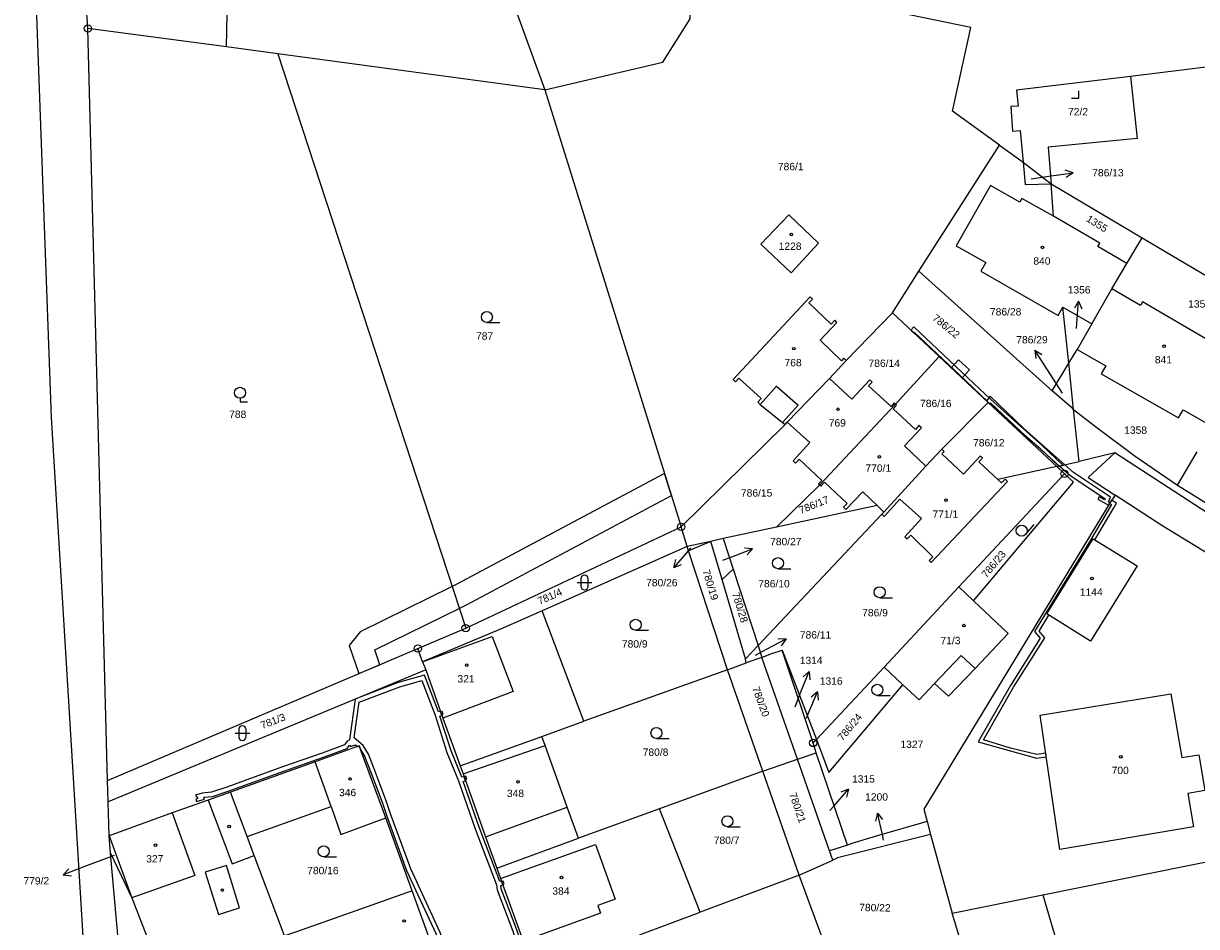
# Model space of a CAD drawing. Header units: metres. Extents: x -747283 to -746243, y -1022515 to -1021544.
# Tile 12 of 43: x -747176 to -747016, y -1021811 to -1021688. Entities that reach past the tile are written whole.
import ezdxf
from ezdxf.enums import TextEntityAlignment as Align

# ---------------------------------------------------------------- set-up
doc = ezdxf.new("R2010")
doc.units = ezdxf.units.M
doc.header["$MEASUREMENT"] = 0
for name, color, linetype in [('1', 251, 'CONTINUOUS'), ('1029', 251, 'CONTINUOUS'), ('105', 251, 'CONTINUOUS'), ('18', 251, 'CONTINUOUS'), ('21800', 251, 'CONTINUOUS'), ('21900', 251, 'CONTINUOUS'), ('21999', 251, 'CONTINUOUS'), ('23700', 251, 'CONTINUOUS'), ('304', 251, 'CONTINUOUS'), ('305', 251, 'CONTINUOUS'), ('316', 251, 'CONTINUOUS'), ('319', 251, 'CONTINUOUS'), ('402', 251, 'CONTINUOUS'), ('404', 251, 'CONTINUOUS')]:
    doc.layers.add(name, color=color, linetype=linetype)
doc.styles.add('Arial', font='arial.ttf', dxfattribs={"height": 1})

# ---------------------------------------------------------------- blocks, each defined once
blk = doc.blocks.new('4_02$0')
at = {"layer": '404', "linetype": 'Continuous'}
blk.add_circle((-0.01, 0), 0.175, dxfattribs=at)
blk = doc.blocks.new('1029$2')
at = {"layer": '1029', "color": 0, "linetype": 'Continuous'}
for p, q in [((0, 3), (-0.5, 2)), ((0, 0), (0, 3)), ((0, 3), (0.5, 2))]:
    blk.add_line(p, q, dxfattribs=at)
blk = doc.blocks.new('3_19$7')
at = {"layer": '319', "linetype": 'Continuous'}
for p, q in [((-1, 0), (0, 0)), ((0, 0), (0, 1))]:
    blk.add_line(p, q, dxfattribs=at)
blk = doc.blocks.new('3_04$4')
at = {"layer": '304', "linetype": 'Continuous'}
blk.add_line((0.01, 0), (1.76, 0), dxfattribs=at)
blk.add_circle((0.01, 0.75), 0.75, dxfattribs=at)
blk = doc.blocks.new('3_05$8')
at = {"layer": '305', "linetype": 'Continuous'}
for p, q in [((0, 0.5), (0, 0)), ((0, 0), (1, 0))]:
    blk.add_line(p, q, dxfattribs=at)
blk.add_circle((0, 1.25), 0.75, dxfattribs=at)
blk = doc.blocks.new('3_16$6')
at = {"layer": '316', "linetype": 'Continuous'}
for p, q in [((-1, 1), (1, 1)), ((-0.5, 1.5), (-0.5, 0.5)), ((0.5, 0.5), (0.5, 1.5))]:
    blk.add_line(p, q, dxfattribs=at)
for centre, start, end in [((0, 1.5), 0, 180), ((0, 0.5), 180, 359.9879)]:
    blk.add_arc(centre, 0.5, start, end, dxfattribs=at)
blk = doc.blocks.new('$18')
at = {"layer": '1', "linetype": 'Continuous'}
for points in [[(11.86, 13.77), (8.65, 22.82), (6.5, 29.27), (4.39, 34.85), (4.36, 35.24), (4.61, 35.35), (4.58, 35.44), (4.46, 35.79), (4.41, 35.92), (4.21, 35.83), (1.41, 43.2), (-0.77, 49.43), (-0.47, 49.51), (-0.52, 49.64), (-0.66, 50.05), (-0.97, 50), (-2.42, 53.59), (-3.94, 58.34), (-3.67, 58.41), (-3.71, 58.52), (-3.83, 58.86), (-3.88, 58.98), (-4.13, 58.91), (-4.94, 61.05), (-6.06, 63.91), (-9.6, 62.89), (-14.56, 61.01), (-15.46, 60.64), (-16.23, 55.1), (-16.57, 54.92), (-16.93, 54.44), (-19.95, 53.29), (-25.36, 51.41), (-32.92, 48.66), (-34.98, 47.97), (-36.29, 47.86), (-37.16, 47.56), (-36.88, 47.12), (-37.12, 47.04), (-37.02, 46.69), (-35.93, 47.04), (-36.02, 47.28), (-34.87, 47.37), (-32.73, 48.1), (-25.16, 50.85), (-19.75, 52.73), (-16.55, 53.94), (-16.23, 54.39), (-16.09, 54.18), (-15.44, 54.4), (-15.16, 54.19), (-14.93, 54.27), (-14.76, 53.79), (-14.18, 52.88), (-13.31, 50.55), (-11.81, 46.61), (-11.22, 44.84), (-8.47, 37.33), (-4.46, 28.65), (-3.6, 26.06), (-1.64, 18.54), (0.41, 12.54), (1.29, 10.42), (1.07, 10.32), (1.1, 10.23), (1.25, 9.83), (1.26, 9.76), (1.5, 9.85), (2.56, 6.33), (5.17, -0.75), (5.61, -2.18), (5.75, -2.55), (7.89, -7.84), (8.04, -8.81), (10.72, -15.73), (12.54, -20.89), (12.49, -21.09), (12.38, -21.17), (12.4, -21.24), (12.54, -21.63), (12.59, -21.75), (12.7, -21.68), (13.19, -22.32), (14.56, -27.15), (15.34, -29.32), (17.75, -35.53), (19.73, -40), (19.29, -40.21), (19.32, -40.3), (19.47, -40.7), (19.5, -40.77), (19.98, -40.55), (21.32, -43.7), (23.43, -49.7), (23.1, -52.29), (23.12, -52.41), (24.27, -56.63), (24.79, -58.53), (25.25, -60.31), (20.21, -61.9), (18.72, -62.47), (17.96, -62.75), (17.48, -63.4), (17.56, -63.59), (17.66, -63.91), (18.3, -63.71), (19.83, -63.16), (19.66, -62.73), (20.43, -62.46), (25.7, -60.8), (29.47, -59.79), (36.69, -57.6), (37.16, -57.11), (36.38, -54.18), (35.27, -50.11), (34.52, -47.27), (33.73, -46.08), (32.98, -43.67), (31.23, -39.4), (29.45, -34.06), (27.98, -29.94), (28.16, -29.89), (27.95, -29.33), (27.75, -29.37), (26.71, -27.11), (26.23, -26.91), (24, -20.98), (23.81, -19.22), (22.52, -15.23), (22.84, -15.15), (22.81, -15.05), (22.66, -14.65), (22.64, -14.58), (22.33, -14.66), (21.18, -11.62), (18.98, -5.21), (17.14, -0.24), (17.44, -0.13), (17.39, -0.01), (17.27, 0.3), (17.23, 0.44), (16.93, 0.32), (14.33, 6.98), (12.07, 13.21), (12.58, 13.39), (12.44, 13.79), (12.38, 13.95), (11.86, 13.77)], [(11.39, 13.29), (13.77, 6.76), (16.48, -0.17), (18.41, -5.41), (20.61, -11.82), (21.86, -15.12), (23.23, -19.34), (23.43, -21.12), (25.77, -27.37), (26.27, -27.57), (27.31, -29.83), (28.89, -34.26), (30.68, -39.6), (32.42, -43.87), (33.19, -46.34), (33.96, -47.51), (34.69, -50.22), (35.8, -54.3), (36.51, -56.93), (36.37, -57.08), (29.31, -59.21), (25.83, -60.14), (25.36, -58.37), (24.86, -56.51), (23.73, -52.3), (24.05, -49.64), (21.88, -43.48), (20.41, -40.03), (18.31, -35.29), (15.29, -27.54), (13.73, -22.04), (13.09, -21.2), (13.16, -20.87), (11.28, -15.53), (8.62, -8.65), (8.48, -7.68), (6.24, -2.2), (5.74, -0.55), (3.12, 6.53), (1.97, 10.36), (0.98, 12.76), (-1.05, 18.72), (-3.02, 26.22), (-3.9, 28.87), (-7.91, 37.55), (-10.66, 45.04), (-11.26, 46.81), (-12.76, 50.77), (-13.64, 53.14), (-14.38, 54.33), (-15.59, 55.37), (-14.9, 60.24), (-9.41, 62.33), (-6.42, 63.19), (-5.5, 60.83), (-4.61, 58.45), (-2.98, 53.39), (-1.43, 49.53), (0.85, 43), (3.75, 35.36), (3.82, 34.71), (5.95, 29.07), (8.1, 22.62), (11.39, 13.29)]]:
    blk.add_lwpolyline(points, close=True, dxfattribs=at)
blk = doc.blocks.new('1_05$21')
at = {"layer": '105', "linetype": 'Continuous'}
for radius in [0.5, 0.0303]:
    blk.add_circle((0, 0), radius, dxfattribs=at)

msp = doc.modelspace()

# ---------------------------------------------------------------- linework, layer by layer
at = {"layer": '1029'}
for p, q in [((-747038.72, -1021709.16), (-747035.99, -1021708.76)), ((-747032.54, -1021729.5), (-747032.49, -1021728.78)), ((-747034.45, -1021738.31), (-747036.58, -1021734.99)), ((-747084.99, -1021759.35), (-747085.35, -1021759.77)), ((-747080.65, -1021761.04), (-747079.4, -1021760.57)), ((-747076.22, -1021773.96), (-747074.7, -1021773.16)), ((-747070.83, -1021781), (-747070.02, -1021778.96)), ((-747069.29, -1021782.54), (-747068.94, -1021781.72)), ((-747066.09, -1021795.1), (-747065.52, -1021794.44)), ((-747058.78, -1021799.11), (-747058.95, -1021798.36)), ((-747163.4, -1021801.22), (-747167.52, -1021802.77))]:
    msp.add_line(p, q, dxfattribs=at)
at = {"layer": '21800'}
for p, q in [((-747171.92, -1021741.62), (-747175.38, -1021647.9)), ((-747075.57, -1021739.85), (-747073.34, -1021737.35)), ((-747073.34, -1021737.35), (-747070.4, -1021739.95)), ((-747070.4, -1021739.95), (-747072.51, -1021742.3)), ((-747164.04, -1021871.22), (-747171.92, -1021741.62)), ((-747121.46, -1021774.84), (-747112, -1021771.42)), ((-747112, -1021771.42), (-747109.16, -1021778.89)), ((-747051.87, -1021777.83), (-747048.25, -1021774)), ((-747048.25, -1021774), (-747046.33, -1021775.78)), ((-747109.16, -1021778.89), (-747118.71, -1021782.53)), ((-747115.97, -1021790.12), (-747104.8, -1021786.24)), ((-747133.91, -1021794.54), (-747136.06, -1021788.47)), ((-747150.61, -1021793.7), (-747147.35, -1021802.34)), ((-747155.53, -1021795.4), (-747152.44, -1021803.92)), ((-747112.9, -1021798.67), (-747101.8, -1021794.62)), ((-747110.88, -1021804.32), (-747097.97, -1021799.73)), ((-747097.97, -1021799.73), (-747095.29, -1021807.16)), ((-747147.35, -1021802.34), (-747144.35, -1021801.22)), ((-747148.13, -1021802.58), (-747151.02, -1021803.48)), ((-747151.02, -1021803.48), (-747149.24, -1021809.22)), ((-747146.35, -1021808.32), (-747148.13, -1021802.58)), ((-747152.44, -1021803.92), (-747161, -1021806.98)), ((-747149.24, -1021809.22), (-747146.35, -1021808.32)), ((-747095.29, -1021807.16), (-747097.64, -1021808.01)), ((-747097.64, -1021808.01), (-747097.27, -1021809.05)), ((-747097.27, -1021809.05), (-747107.8, -1021812.85))]:
    msp.add_line(p, q, dxfattribs=at)
at = {"layer": '21900'}
for p, q in [((-747166.97, -1021688.7), (-747168.71, -1021661.63)), ((-747148.13, -1021691.18), (-747147.64, -1021662.48)), ((-747111.41, -1021678.99), (-747104.84, -1021697.05)), ((-747148.13, -1021691.18), (-747166.97, -1021688.7)), ((-747164.29, -1021791.01), (-747166.97, -1021688.7)), ((-747141.15, -1021692.13), (-747148.13, -1021691.18)), ((-747104.84, -1021697.05), (-747141.15, -1021692.13)), ((-747141.15, -1021692.13), (-747115.61, -1021770.28)), ((-747104.84, -1021697.05), (-747086.32, -1021756.49)), ((-747053.98, -1021721.73), (-747043.03, -1021704.58)), ((-747043.03, -1021704.58), (-747039.82, -1021706.89)), ((-747039.82, -1021706.89), (-747036.01, -1021709.83)), ((-747036.01, -1021709.83), (-747023.64, -1021717.16)), ((-747035.68, -1021714.23), (-747036.01, -1021709.83)), ((-747025.72, -1021720.67), (-747023.64, -1021717.16)), ((-747023.64, -1021717.16), (-747005.55, -1021727.89)), ((-747027.74, -1021724.12), (-747025.72, -1021720.67)), ((-747057.59, -1021727.38), (-747053.98, -1021721.73)), ((-747035.88, -1021738), (-747053.98, -1021721.73)), ((-747030.48, -1021728.87), (-747027.74, -1021724.12)), ((-747034.4, -1021726.63), (-747030.48, -1021728.87)), ((-747033.61, -1021734.23), (-747034.4, -1021726.63)), ((-747063.86, -1021733.88), (-747057.59, -1021727.38)), ((-747057.59, -1021727.38), (-747051.23, -1021733.31)), ((-747030.48, -1021728.87), (-747032.47, -1021732.35)), ((-747051.23, -1021733.31), (-747057.18, -1021739.79)), ((-747051.23, -1021733.31), (-747044.58, -1021739.56)), ((-747033.61, -1021734.23), (-747032.47, -1021732.35)), ((-747066.12, -1021736.33), (-747063.86, -1021733.88)), ((-747035.88, -1021738), (-747033.61, -1021734.23)), ((-747032.95, -1021740.52), (-747033.61, -1021734.23)), ((-747071.88, -1021742.26), (-747066.12, -1021736.33)), ((-747033.2, -1021740.32), (-747035.88, -1021738)), ((-747067.47, -1021750.8), (-747057.18, -1021739.79)), ((-747044.58, -1021739.56), (-747050.87, -1021745.95)), ((-747035.21, -1021748.31), (-747044.58, -1021739.56)), ((-747032.95, -1021740.52), (-747033.2, -1021740.32)), ((-747032.21, -1021747.59), (-747032.95, -1021740.52)), ((-747032.95, -1021740.52), (-747029.99, -1021742.86)), ((-747086.32, -1021756.49), (-747072.18, -1021742.59)), ((-747072.18, -1021742.59), (-747071.88, -1021742.26)), ((-747050.87, -1021745.95), (-747053.03, -1021748.24)), ((-747027.34, -1021746.41), (-747032.21, -1021747.59)), ((-747018.82, -1021750.81), (-747016.16, -1021746.28)), ((-747035.21, -1021748.31), (-747032.21, -1021747.59)), ((-747058.75, -1021754.48), (-747053.03, -1021748.24)), ((-747048.56, -1021764.68), (-747034.18, -1021749.28)), ((-747035.21, -1021748.31), (-747043.24, -1021750.04)), ((-747034.18, -1021749.28), (-747035.21, -1021748.31)), ((-747067.47, -1021750.8), (-747073.35, -1021756.54)), ((-747059.68, -1021753.59), (-747073.35, -1021756.54)), ((-747059.68, -1021753.59), (-747058.75, -1021754.48)), ((-747059.04, -1021754.79), (-747075.85, -1021772.64)), ((-747058.75, -1021754.48), (-747059.04, -1021754.79)), ((-747115.61, -1021770.28), (-747086.32, -1021756.49)), ((-747085.51, -1021759.16), (-747086.32, -1021756.49)), ((-747073.35, -1021756.54), (-747080.61, -1021758.1)), ((-747085.51, -1021759.16), (-747105.2, -1021767.93)), ((-747082.29, -1021758.47), (-747085.51, -1021759.16)), ((-747085.32, -1021759.77), (-747085.51, -1021759.16)), ((-747082.29, -1021758.47), (-747085.32, -1021759.77)), ((-747080.61, -1021758.1), (-747082.29, -1021758.47)), ((-747080.72, -1021763.65), (-747082.29, -1021758.47)), ((-747080.61, -1021758.1), (-747079.25, -1021762.24)), ((-747080.03, -1021775.93), (-747085.32, -1021759.77)), ((-747080.72, -1021763.65), (-747079.25, -1021762.24)), ((-747079.25, -1021762.24), (-747075.85, -1021772.64)), ((-747077.55, -1021774.44), (-747080.72, -1021763.65)), ((-747048.56, -1021764.68), (-747058.73, -1021775.57)), ((-747046.56, -1021766.56), (-747048.56, -1021764.68)), ((-747041.84, -1021771.02), (-747046.56, -1021766.56)), ((-747099.54, -1021782.95), (-747105.2, -1021767.93)), ((-747122.11, -1021773.05), (-747115.61, -1021770.28)), ((-747164.29, -1021791.01), (-747122.11, -1021773.05)), ((-747121.46, -1021774.84), (-747122.11, -1021773.05)), ((-747075.85, -1021772.64), (-747077.55, -1021774.44)), ((-747075.85, -1021772.64), (-747075.32, -1021774.25)), ((-747072.56, -1021773.28), (-747067.92, -1021785.42)), ((-747068.37, -1021785.9), (-747072.56, -1021773.28)), ((-747121.46, -1021774.84), (-747121.02, -1021775.93)), ((-747080.03, -1021775.93), (-747077.45, -1021775)), ((-747077.45, -1021775), (-747077.55, -1021774.44)), ((-747075.32, -1021774.25), (-747077.45, -1021775)), ((-747070.48, -1021788.11), (-747075.32, -1021774.25)), ((-747121.02, -1021775.93), (-747164.21, -1021793.92)), ((-747080.03, -1021775.93), (-747099.54, -1021782.95)), ((-747075.21, -1021789.73), (-747080.03, -1021775.93)), ((-747067.92, -1021785.42), (-747058.73, -1021775.57)), ((-747058.73, -1021775.57), (-747056.17, -1021777.97)), ((-747056.17, -1021777.97), (-747053.97, -1021780.04)), ((-747105.25, -1021785.01), (-747099.54, -1021782.95)), ((-747116.37, -1021789.02), (-747105.25, -1021785.01)), ((-747068.37, -1021785.9), (-747067.92, -1021785.42)), ((-747067.95, -1021787.23), (-747068.37, -1021785.9)), ((-747070.48, -1021788.11), (-747067.95, -1021787.23)), ((-747063.68, -1021799.78), (-747067.95, -1021787.23)), ((-747075.21, -1021789.73), (-747070.48, -1021788.11)), ((-747066.13, -1021800.57), (-747070.48, -1021788.11)), ((-747164.21, -1021793.92), (-747164.29, -1021791.01)), ((-747075.21, -1021789.73), (-747089.25, -1021794.85)), ((-747070.27, -1021803.88), (-747075.21, -1021789.73)), ((-747145.32, -1021798.62), (-747147.57, -1021792.61)), ((-747164.09, -1021798.51), (-747164.21, -1021793.92)), ((-747089.25, -1021794.85), (-747100.28, -1021798.87)), ((-747083.71, -1021808.92), (-747089.25, -1021794.85)), ((-747122.9, -1021806.02), (-747126.48, -1021796.1)), ((-747052.88, -1021796.6), (-747052.4, -1021798.33)), ((-747164.09, -1021798.51), (-747161, -1021806.98)), ((-747163.88, -1021800.87), (-747164.09, -1021798.51)), ((-747111.38, -1021802.92), (-747100.28, -1021798.87)), ((-747052.4, -1021798.33), (-747049.47, -1021809.03)), ((-747063.68, -1021799.78), (-747066.13, -1021800.57)), ((-747065.69, -1021801.82), (-747066.13, -1021800.57)), ((-747070.27, -1021803.88), (-747065.69, -1021801.82)), ((-747037.14, -1021806.54), (-747011.69, -1021801.41)), ((-747070.27, -1021803.88), (-747083.71, -1021808.92)), ((-747064.89, -1021818.45), (-747070.27, -1021803.88)), ((-747161, -1021806.98), (-747156.78, -1021817.86)), ((-747049.47, -1021809.03), (-747037.14, -1021806.54)), ((-747037.14, -1021806.54), (-747026.96, -1021841.52)), ((-747091.97, -1021812.02), (-747083.71, -1021808.92)), ((-747048.37, -1021812.65), (-747049.47, -1021809.03))]:
    msp.add_line(p, q, dxfattribs=at)
for points in [[(-747043.03, -1021704.58), (-747049.43, -1021699.97), (-747046.94, -1021688.55), (-747056.87, -1021686.53), (-747054.08, -1021678.23), (-747047.4, -1021658.64)], [(-747104.84, -1021697.05), (-747088.79, -1021693.29), (-747085.1, -1021687.38), (-747085.41, -1021678.71), (-747084.43, -1021669.44)], [(-746920.73, -1021712.82), (-746925.3, -1021703.9), (-746929.46, -1021694.89), (-746932.61, -1021688.11), (-746971.15, -1021691.85), (-746971.62, -1021688.61), (-747025.22, -1021695.25)], [(-747025.22, -1021695.25), (-747040.71, -1021697.1), (-747040.51, -1021699.27), (-747041.5, -1021699.33), (-747041.24, -1021702.66), (-747040.21, -1021702.6), (-747039.82, -1021706.89)], [(-747025.22, -1021695.25), (-747024.32, -1021703.66), (-747036.42, -1021704.83), (-747036.01, -1021709.83)], [(-747039.82, -1021706.89), (-747039.54, -1021709.94), (-747036.01, -1021709.83)], [(-747035.68, -1021714.23), (-747039.97, -1021711.83), (-747040.27, -1021712.35), (-747044.25, -1021710.05), (-747048.92, -1021718.26), (-747044.9, -1021720.55), (-747045.56, -1021721.7), (-747035.04, -1021727.73), (-747034.4, -1021726.63)], [(-747067.62, -1021717.89), (-747071.34, -1021721.96), (-747075.46, -1021718.06), (-747071.69, -1021714.03), (-747067.62, -1021717.89)], [(-747025.72, -1021720.67), (-747029.67, -1021718.38), (-747029.4, -1021717.92), (-747035.68, -1021714.23)], [(-747063.86, -1021733.88), (-747064.18, -1021733.57), (-747064.49, -1021733.9), (-747067.41, -1021731.1), (-747065.13, -1021728.69), (-747065.43, -1021728.4), (-747065.92, -1021728.91), (-747068.93, -1021726.03), (-747068.45, -1021725.52), (-747068.78, -1021725.21), (-747079.26, -1021736.46), (-747078.93, -1021736.76), (-747078.46, -1021736.25), (-747075.43, -1021739.04), (-747075.9, -1021739.55), (-747075.57, -1021739.85), (-747072.51, -1021742.3), (-747072.18, -1021742.59)], [(-747009.55, -1021734.73), (-747013.4, -1021732.47), (-747013.13, -1021732), (-747023.57, -1021725.89), (-747023.86, -1021726.39), (-747027.74, -1021724.12)], [(-747032.47, -1021732.35), (-747028.57, -1021734.59), (-747029.19, -1021735.66), (-747018.7, -1021741.68), (-747018.06, -1021740.57), (-747014.17, -1021742.8)], [(-747057.18, -1021739.79), (-747057.34, -1021739.64), (-747057.77, -1021740.12), (-747060.83, -1021737.32), (-747060.35, -1021736.8), (-747060.67, -1021736.51), (-747063.1, -1021739.13), (-747066.12, -1021736.33)], [(-747053.03, -1021748.24), (-747055.95, -1021745.48), (-747053.64, -1021743.04), (-747053.98, -1021742.73), (-747054.45, -1021743.25), (-747057.5, -1021740.44), (-747057.03, -1021739.93), (-747057.18, -1021739.79)], [(-747071.88, -1021742.26), (-747068.8, -1021745.02), (-747071.08, -1021747.52), (-747070.75, -1021747.82), (-747070.26, -1021747.31), (-747067.18, -1021750.18), (-747067.63, -1021750.65), (-747067.47, -1021750.8)], [(-747029.99, -1021742.86), (-747024.57, -1021746.9), (-747018.82, -1021750.81)], [(-747043.24, -1021750.04), (-747045.83, -1021747.67), (-747045.36, -1021747.15), (-747045.66, -1021746.87), (-747047.94, -1021749.32), (-747050.87, -1021746.57), (-747050.56, -1021746.24), (-747050.87, -1021745.95)], [(-747027.34, -1021746.41), (-747030.97, -1021749.77), (-747027.29, -1021752.18)], [(-746978.63, -1021772.65), (-746980.68, -1021773.02), (-746984.66, -1021771.22), (-746996.56, -1021765.47), (-747011.92, -1021756.45), (-747027.34, -1021746.41)], [(-747046.56, -1021766.56), (-747032.97, -1021750.42), (-747034.18, -1021749.28)], [(-747067.47, -1021750.8), (-747067.3, -1021750.95), (-747066.82, -1021750.44), (-747063.75, -1021753.31), (-747064.23, -1021753.82), (-747063.9, -1021754.13), (-747061.6, -1021751.75), (-747059.68, -1021753.59)], [(-747059.04, -1021754.79), (-747058.73, -1021755.09), (-747056.57, -1021752.72), (-747053.63, -1021755.38), (-747055.89, -1021757.85), (-747055.59, -1021758.15), (-747055.1, -1021757.65), (-747052.11, -1021760.57), (-747052.6, -1021761.07), (-747052.3, -1021761.36), (-747041.95, -1021750.31), (-747042.27, -1021750.02), (-747042.74, -1021750.53), (-747043.24, -1021750.04)], [(-747018.82, -1021750.81), (-747006.76, -1021758.33), (-747000.77, -1021761.82)], [(-747027.29, -1021752.18), (-747027.98, -1021753.17), (-747053.3, -1021794.92), (-747052.88, -1021796.6)], [(-746995.9, -1021771.04), (-746998.57, -1021769.67), (-747005.61, -1021765.72), (-747020.8, -1021756.42), (-747027.29, -1021752.18)], [(-747030.29, -1021758.11), (-747024.29, -1021761.81), (-747030.67, -1021772.03), (-747036.59, -1021768.33), (-747030.29, -1021758.11)], [(-747105.2, -1021767.93), (-747110.57, -1021770.26), (-747121.46, -1021774.84)], [(-747053.97, -1021780.04), (-747051.87, -1021777.83), (-747049.94, -1021779.53), (-747046.33, -1021775.78), (-747041.84, -1021771.02)], [(-747075.32, -1021774.25), (-747074.14, -1021773.79), (-747072.56, -1021773.28)], [(-747121.02, -1021775.93), (-747118.71, -1021782.53), (-747116.37, -1021789.02)], [(-747067.92, -1021785.42), (-747066.21, -1021789.9), (-747056.17, -1021777.97)], [(-747037.48, -1021782.1), (-747019.72, -1021779.22), (-747018.24, -1021787.89), (-747015.93, -1021787.5), (-747015.1, -1021792.38), (-747017.41, -1021792.77), (-747016.64, -1021797.31), (-747034.82, -1021800.4), (-747037.48, -1021782.1)], [(-747126.48, -1021796.1), (-747130.1, -1021786.3), (-747136.06, -1021788.47), (-747147.57, -1021792.61)], [(-747100.28, -1021798.87), (-747101.8, -1021794.62), (-747104.8, -1021786.24), (-747105.25, -1021785.01)], [(-747116.37, -1021789.02), (-747115.97, -1021790.12), (-747112.9, -1021798.67), (-747111.38, -1021802.92)], [(-747147.57, -1021792.61), (-747150.61, -1021793.7), (-747155.53, -1021795.4), (-747164.09, -1021798.51)], [(-747145.32, -1021798.62), (-747133.91, -1021794.54), (-747132.57, -1021798.33), (-747126.48, -1021796.1)], [(-747052.88, -1021796.6), (-747059.8, -1021798.56), (-747063.1, -1021799.59), (-747063.68, -1021799.78)], [(-747140.26, -1021812.15), (-747144.35, -1021801.22), (-747145.32, -1021798.62)], [(-747052.4, -1021798.33), (-747065.04, -1021801.53), (-747065.69, -1021801.82)], [(-747155.76, -1021893.09), (-747159.25, -1021853.02), (-747163.88, -1021800.87)], [(-747111.38, -1021802.92), (-747110.88, -1021804.32), (-747107.8, -1021812.85), (-747106.23, -1021817.14)], [(-747122.9, -1021806.02), (-747128.38, -1021807.95), (-747138.62, -1021811.57), (-747140.26, -1021812.15)], [(-747117.72, -1021820.27), (-747119.44, -1021815.54), (-747119.49, -1021815.4), (-747122.9, -1021806.02)]]:
    msp.add_lwpolyline(points, dxfattribs=at)
at = {"layer": '21999'}
msp.add_line((-747163.88, -1021800.87), (-747161, -1021806.98), dxfattribs=at)
at = {"layer": '23700'}
for points in [[(-747054.67, -1021729.28), (-747055.07, -1021729.73), (-747054.71, -1021730.06), (-747054.65, -1021730), (-747047.66, -1021736.57), (-747044.6, -1021739.48), (-747040.94, -1021742.84), (-747037.57, -1021745.77), (-747034.97, -1021748.25), (-747034.4, -1021748.12), (-747037.23, -1021745.41), (-747040.6, -1021742.46), (-747044.26, -1021739.12), (-747047.32, -1021736.21), (-747054.67, -1021729.28)], [(-747049.59, -1021734.86), (-747048.11, -1021736.24), (-747047.11, -1021735.12), (-747048.62, -1021733.77), (-747049.59, -1021734.86)], [(-747044.8, -1021739.35), (-747044.37, -1021739.76), (-747044.25, -1021739.62), (-747040.06, -1021743.59), (-747034.85, -1021748.22), (-747034.14, -1021748.05), (-747039.66, -1021743.15), (-747044.31, -1021738.74), (-747044.8, -1021739.35)], [(-747130.12, -1021776.46), (-747127.28, -1021775.25), (-747127.98, -1021773.25), (-747116.49, -1021767.59), (-747115.48, -1021767.09), (-747087.64, -1021752.24), (-747088.58, -1021749.24), (-747116.89, -1021764.35), (-747117.45, -1021764.63), (-747129.96, -1021770.8), (-747131.44, -1021772.66), (-747130.12, -1021776.46)], [(-747034.85, -1021748.22), (-747033.32, -1021749.58), (-747028.68, -1021752.69), (-747028.73, -1021752.81), (-747029.46, -1021752.4), (-747029.66, -1021752.75), (-747028.22, -1021753.56), (-747028.01, -1021753.22), (-747028.2, -1021753.11), (-747027.94, -1021752.47), (-747032.96, -1021749.1), (-747034.14, -1021748.05), (-747034.85, -1021748.22)], [(-747027.8, -1021753.47), (-747030.65, -1021758.3), (-747038.26, -1021770.75), (-747037.5, -1021771.62), (-747041.54, -1021778.06), (-747045.93, -1021785.75), (-747037.99, -1021787.96), (-747036.66, -1021787.77), (-747036.69, -1021787.52), (-747036.73, -1021787.27), (-747037.97, -1021787.46), (-747041.51, -1021786.61), (-747045.19, -1021785.45), (-747041.12, -1021778.32), (-747036.88, -1021771.58), (-747037.64, -1021770.69), (-747036.31, -1021768.51), (-747036.59, -1021768.33), (-747030.29, -1021758.11), (-747030.05, -1021758.26), (-747027.48, -1021753.9), (-747027.12, -1021753.29), (-747027.78, -1021752.89), (-747028.06, -1021753.31), (-747027.8, -1021753.47)], [(-747118.8, -1021781.64), (-747119, -1021781.71), (-747118.88, -1021782.05), (-747118.68, -1021781.98), (-747118.8, -1021781.64)], [(-747115.58, -1021790.43), (-747115.83, -1021790.52), (-747115.68, -1021790.93), (-747115.43, -1021790.84), (-747115.58, -1021790.43)], [(-747110.71, -1021804.78), (-747110.59, -1021805.13), (-747110.38, -1021805.06), (-747110.5, -1021804.71), (-747110.71, -1021804.78)]]:
    msp.add_lwpolyline(points, close=True, dxfattribs=at)

# ---------------------------------------------------------------- block references
at = {"layer": '1029'}
for p, rotation in [((-747035.99, -1021708.76), 278), ((-747032.49, -1021728.78), 356), ((-747036.58, -1021734.99), 33), ((-747079.4, -1021760.57), 291), ((-747085.35, -1021759.77), 139), ((-747074.7, -1021773.16), 298), ((-747070.02, -1021778.96), 338), ((-747068.94, -1021781.72), 337), ((-747065.52, -1021794.44), 319), ((-747058.95, -1021798.36), 13), ((-747167.52, -1021802.77), 111)]:
    msp.add_blockref('1029$2', p, dxfattribs=dict(at, rotation=rotation))
at = {"layer": '105'}
for p in [(-747166.97, -1021688.7), (-747034.18, -1021749.28), (-747086.32, -1021756.49), (-747115.61, -1021770.28), (-747122.11, -1021773.05), (-747068.37, -1021785.9)]:
    msp.add_blockref('1_05$21', p, dxfattribs=at)
at = {"layer": '23700'}
msp.add_blockref('$18', (-747115.17, -1021840.57), dxfattribs=at)
at = {"layer": '304'}
for p in [(-747112.74, -1021728.69), (-747073.15, -1021762.19), (-747059.32, -1021766.14), (-747092.51, -1021770.57), (-747059.65, -1021779.42), (-747089.68, -1021785.3), (-747080.03, -1021797.29), (-747134.92, -1021801.4)]:
    msp.add_blockref('3_04$4', p, dxfattribs=at)
at = {"layer": '304', "rotation": 49.99999999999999}
msp.add_blockref('3_04$4', (-747039.44, -1021757.51), dxfattribs=at)
at = {"layer": '305'}
msp.add_blockref('3_05$8', (-747146.29, -1021739.51), dxfattribs=at)
at = {"layer": '316'}
for p in [(-747099.44, -1021765.06), (-747145.97, -1021785.56)]:
    msp.add_blockref('3_16$6', p, dxfattribs=at)
at = {"layer": '319'}
msp.add_blockref('3_19$7', (-747032.25, -1021698.17), dxfattribs=at)
at = {"layer": '402'}
for p in [(-747147.76, -1021797.26), (-747148.68, -1021805.91)]:
    msp.add_blockref('4_02$0', p, dxfattribs=at)
at = {"layer": '404'}
for p in [(-747071.32, -1021716.72), (-747037.16, -1021718.48), (-747070.98, -1021732.26), (-747020.64, -1021731.91), (-747064.97, -1021740.5), (-747059.36, -1021746.97), (-747050.29, -1021752.86), (-747030.45, -1021763.52), (-747047.87, -1021769.93), (-747115.46, -1021775.32), (-747026.51, -1021787.78), (-747131.32, -1021790.79), (-747108.48, -1021791.18), (-747157.77, -1021799.8), (-747102.56, -1021804.19), (-747123.97, -1021810.12)]:
    msp.add_blockref('4_02$0', p, dxfattribs=at)

# ---------------------------------------------------------------- texts
at = {"layer": '18', "style": 'Arial'}
for s, p in [('72/2', (-747032.35, -1021700.02)), ('786/13', (-747028.28, -1021708.32)), ('840', (-747037.26, -1021720.33)), ('787', (-747113.04, -1021730.54)), ('841', (-747020.74, -1021733.76)), ('788', (-747146.6, -1021741.18)), ('769', (-747065.08, -1021742.35)), ('780/27', (-747072.08, -1021758.5)), ('780/26', (-747088.94, -1021764.09)), ('1144', (-747030.55, -1021765.37)), ('780/9', (-747092.62, -1021772.42)), ('786/11', (-747068.04, -1021771.19)), ('321', (-747115.56, -1021777.17)), ('780/8', (-747089.79, -1021787.15)), ('700', (-747026.61, -1021789.63)), ('346', (-747131.66, -1021792.64)), ('348', (-747108.84, -1021792.75)), ('1200', (-747059.74, -1021793.24)), ('780/7', (-747080.13, -1021799.14)), ('327', (-747157.88, -1021801.65)), ('780/16', (-747135.02, -1021803.25)), ('384', (-747102.66, -1021806.04))]:
    msp.add_text(s, height=1, dxfattribs=at).set_placement(p, align=Align.MIDDLE_CENTER)
for s, p in [('786/1', (-747073.16, -1021708.28)), ('1316', (-747067.46, -1021778.27)), ('1315', (-747063.08, -1021791.59))]:
    msp.add_text(s, height=1, dxfattribs=at).set_placement(p, align=Align.BOTTOM_LEFT)
for s, rotation, p in [('1355', 328, (-747030.18, -1021715.92)), ('786/22', 321, (-747050.78, -1021729.83)), ('786/23', 50, (-747043.21, -1021762.08)), ('781/4', 24, (-747103.85, -1021766.69)), ('781/3', 21, (-747141.53, -1021783.67)), ('786/24', 50, (-747062.77, -1021784.25)), ('780/21', 289, (-747071.23, -1021794.96)), ('780/22', 359, (-747059.98, -1021809.1))]:
    msp.add_text(s, height=1, rotation=rotation, dxfattribs=at).set_placement(p, align=Align.BOTTOM_CENTER)
for s, p in [('1228', (-747071.5, -1021719.12)), ('1356', (-747032.2, -1021725.05)), ('1357', (-747015.82, -1021726.97)), ('786/28', (-747042.19, -1021728.04)), ('786/29', (-747038.61, -1021731.84)), ('768', (-747071.09, -1021734.96)), ('786/14', (-747058.7, -1021735.04)), ('786/16', (-747051.69, -1021740.51)), ('1358', (-747024.52, -1021744.14)), ('786/12', (-747044.48, -1021745.86)), ('770/1', (-747059.51, -1021749.31)), ('786/15', (-747076.05, -1021752.68)), ('771/1', (-747050.39, -1021755.56)), ('786/10', (-747073.69, -1021765.03)), ('786/9', (-747059.95, -1021768.97)), ('71/3', (-747049.69, -1021772.76)), ('1314', (-747068.63, -1021775.47)), ('1327', (-747054.94, -1021786.88))]:
    msp.add_text(s, height=1, dxfattribs=at).set_placement(p, align=Align.BOTTOM_CENTER)
for s, rotation, p in [('786/17', 22, (-747069.95, -1021755.04)), ('780/19', 287, (-747083.71, -1021762.57)), ('780/28', 287, (-747079.69, -1021765.64)), ('780/20', 290, (-747076.95, -1021778.54))]:
    msp.add_text(s, height=1, rotation=rotation, dxfattribs=at).set_placement(p, align=Align.BOTTOM_LEFT)
msp.add_text('779/2', height=1, dxfattribs=at).set_placement((-747172.24, -1021805.45), align=Align.BOTTOM_RIGHT)

doc.saveas('drawing.dxf')
